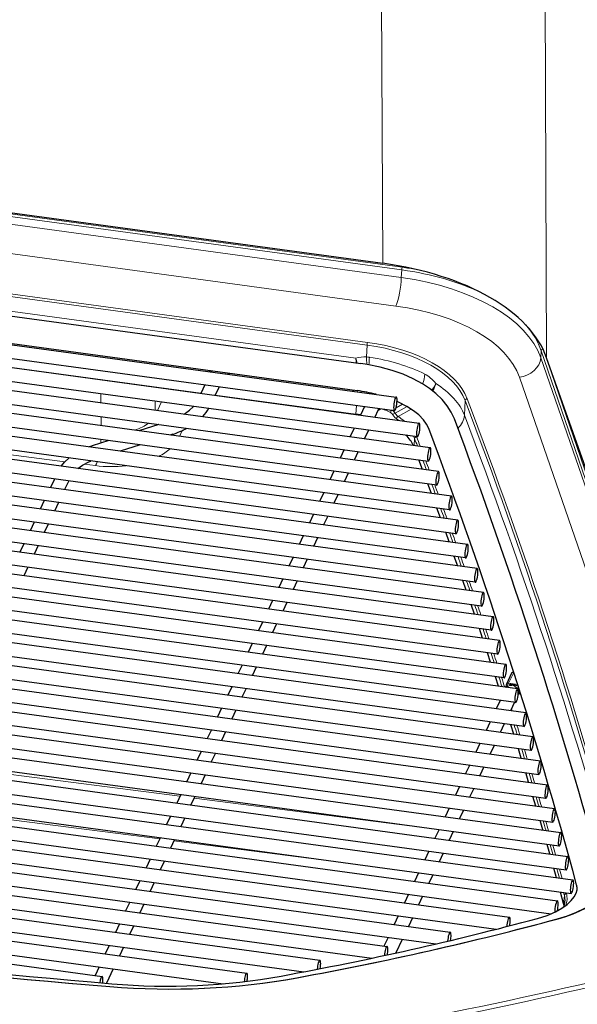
# Model space of a CAD drawing. Extents: x -26 to 514, y -3 to 930.
# Tile 4 of 9: x 259 to 341, y 97 to 241. Entities that reach past the tile are written whole.
import ezdxf

# ---------------------------------------------------------------- set-up
doc = ezdxf.new("R2010")
doc.units = 0

msp = doc.modelspace()

# ---------------------------------------------------------------- linework, layer by layer
at = {"color": 7, "lineweight": 15}
for p, q in [((312.034241, 253.903824), (312.236481, 205.115036)), ((335.965271, 250.645523), (336.211243, 191.31015)), ((135.996429, 228.92099), (315.102692, 204.536819)), ((135.923294, 228.529953), (315.029572, 204.145767)), ((314.95755, 203.045654), (135.960205, 227.415009)), ((314.173706, 198.866653), (135.176346, 223.236008)), ((134.095764, 217.501617), (310.018372, 193.550873)), ((134.022217, 217.10527), (309.944824, 193.154526)), ((135.626755, 214.727509), (308.292877, 191.220123)), ((152.707184, 205.499298), (286.224457, 187.321762)), ((315.029572, 204.145767), (314.95755, 203.045654)), ((309.944824, 193.154526), (309.862396, 191.426895)), ((335.421234, 192.336472), (335.353546, 191.302261)), ((335.421234, 192.336472), (355.773956, 132.988358)), ((335.847137, 192.213013), (355.76532, 134.131989)), ((335.353546, 191.302261), (355.779694, 132.227585)), ((287.230957, 189.395294), (287.1604, 189.246353)), ((289.264893, 189.118378), (289.194336, 188.969452)), ((289.736023, 189.054245), (289.665466, 188.905304)), ((289.806213, 188.947952), (289.778717, 188.889893)), ((270.984863, 188.133804), (270.985321, 188.094559)), ((332.226166, 188.472595), (353.42865, 127.15274)), ((271.008667, 186.072922), (271.024139, 184.735367)), ((278.939453, 187.050827), (278.93988, 187.011581)), ((280.78537, 186.760376), (280.802704, 186.797195)), ((285.502075, 186.11824), (285.519409, 186.155045)), ((288.303497, 187.038727), (307.211639, 184.464493)), ((308.009064, 186.566483), (307.945618, 186.41658)), ((308.501526, 186.340897), (308.564941, 186.490753)), ((309.057404, 186.265213), (309.118011, 186.408386)), ((310.536072, 186.139679), (310.502319, 186.068497)), ((278.963257, 184.98996), (278.978699, 183.65239)), ((279.301941, 183.608444), (279.89267, 184.863464)), ((308.302002, 183.053345), (308.384796, 184.338348)), ((315.158783, 184.531433), (314.19043, 183.993347)), ((324.295105, 185.043823), (324.192871, 182.898071)), ((314.049957, 183.192871), (315.81308, 184.172577)), ((314.480469, 182.709656), (316.424377, 183.78981)), ((271.047485, 182.713745), (271.062927, 181.376175)), ((279.363495, 181.581619), (279.390472, 181.533478)), ((282.536102, 179.814224), (282.935059, 180.662003)), ((316.845734, 178.497086), (316.909424, 179.48642)), ((317.189545, 179.785736), (317.201538, 179.754654)), ((265.765442, 176.112503), (249.913971, 178.164154)), ((270.246765, 175.532852), (268.575745, 175.748978)), ((331.403076, 145.317261), (330.656647, 143.741928)), ((330.386017, 143.14946), (330.656647, 143.741928)), ((330.656647, 143.741928), (331.673615, 143.603485)), ((331.673615, 143.603485), (331.969116, 143.563248)), ((246.669327, 131.810699), (282.582428, 127.195496)), ((284.668549, 126.927414), (319.944855, 122.394318)), ((243.713196, 125.57193), (279.626373, 120.956894)), ((281.712524, 120.688828), (308.23233, 117.281097)), ((338.703979, 111.528046), (338.809082, 112.704254))]:
    msp.add_line(p, q, dxfattribs=at)
at = {"color": 7, "lineweight": 30}
for p, q in [((137.485306, 228.908264), (312.236481, 205.115036)), ((132.670532, 214.474609), (309.05542, 190.460922)), ((124.39241, 211.406189), (314.227264, 185.561386)), ((132.130936, 210.511169), (308.515839, 186.497482)), ((118.056808, 208.914841), (317.577118, 181.751419)), ((124.12262, 209.424469), (313.957458, 183.579666)), ((113.464584, 206.186142), (319.183563, 178.178818)), ((117.787018, 206.933121), (317.307312, 179.769699)), ((152.145126, 204.31311), (285.662415, 186.135574)), ((355.751007, 136.030869), (336.211243, 191.31015)), ((286.92868, 189.277908), (286.999268, 189.426834)), ((289.806213, 188.947952), (289.805817, 189.044739)), ((286.23941, 187.353302), (285.644958, 186.09877)), ((288.318451, 187.070251), (287.723999, 185.81572)), ((287.741455, 185.852524), (308.302002, 183.053345)), ((310.283813, 186.127869), (310.27063, 186.100052)), ((252.331573, 185.261841), (318.913788, 176.197098)), ((320.402618, 174.658951), (257.981476, 183.157181)), ((309.581329, 184.175446), (308.986908, 182.920914)), ((311.524292, 183.605225), (311.065948, 182.637863)), ((279.487305, 181.564758), (276.578918, 180.625259)), ((322.299652, 171.046783), (255.013672, 180.207336)), ((320.132812, 172.677231), (257.71167, 181.175476)), ((281.503387, 180.114258), (281.156158, 180.00209)), ((308.08847, 181.024796), (307.494019, 179.770264)), ((310.167511, 180.741745), (309.573059, 179.487213)), ((272.183136, 179.205276), (269.759338, 178.422302)), ((276.760376, 178.582108), (273.85199, 177.642609)), ((323.228119, 167.566467), (251.848923, 177.284286)), ((322.029846, 169.065063), (254.743866, 178.225616)), ((306.595581, 177.87413), (306.001129, 176.619614)), ((308.674622, 177.59108), (308.08017, 176.336563)), ((318.062317, 174.977554), (317.531281, 176.385315)), ((324.640869, 164.020233), (248.377762, 174.402969)), ((322.958344, 165.584747), (251.579132, 175.302582)), ((305.102692, 174.72348), (304.50827, 173.468948)), ((307.181732, 174.44043), (306.587311, 173.185913)), ((264.246826, 173.577942), (263.652374, 172.323425)), ((266.325867, 173.294891), (265.731415, 172.040375)), ((319.381134, 171.444107), (318.858551, 172.850708)), ((326.05365, 160.473999), (244.322357, 171.601181)), ((324.371094, 162.038513), (248.107971, 172.421249)), ((303.609802, 171.57283), (303.015381, 170.318298)), ((305.688843, 171.28978), (305.094421, 170.035248)), ((58.511536, 170.06694), (335.321747, 132.380997)), ((262.753937, 170.427292), (262.159515, 169.172775)), ((264.832977, 170.144241), (264.238556, 168.889725)), ((326.982117, 156.993683), (242.829468, 168.450531)), ((325.783844, 158.492279), (244.052551, 169.619461)), ((302.116943, 168.42218), (301.522491, 167.167648)), ((320.678741, 167.913544), (320.164612, 169.319)), ((54.500427, 167.259125), (336.347076, 128.887497)), ((58.24173, 168.08522), (335.051941, 130.399277)), ((261.261047, 167.276642), (260.666626, 166.02211)), ((263.340088, 166.993591), (262.745667, 165.739059)), ((304.195984, 168.13913), (303.601532, 166.884598)), ((326.712341, 155.011963), (242.559692, 166.468811)), ((321.955261, 164.385864), (321.449493, 165.790176)), ((50.489349, 164.451309), (337.372406, 125.394012)), ((54.230652, 165.277405), (336.077271, 126.905777)), ((328.394867, 153.447449), (243.899124, 164.951004)), ((259.768188, 164.125992), (259.173737, 162.87146)), ((300.624054, 165.271515), (300.029633, 164.016998)), ((302.703094, 164.988464), (302.108673, 163.733948)), ((328.125092, 151.465729), (243.629333, 162.969284)), ((261.847229, 163.842941), (261.252777, 162.588409)), ((46.575104, 161.63031), (338.300903, 121.913696)), ((50.219543, 162.469589), (337.102631, 123.412292)), ((329.323364, 149.967133), (244.384521, 161.531021)), ((299.131165, 162.120865), (298.536743, 160.866333)), ((301.210205, 161.837814), (300.615784, 160.583282)), ((323.210724, 160.861038), (322.713318, 162.264206)), ((260.35434, 160.692276), (259.759918, 159.437759)), ((42.563995, 158.822495), (339.326233, 118.420212)), ((46.305298, 159.64859), (338.031097, 119.931976)), ((329.053558, 147.985428), (244.114731, 159.549301)), ((297.638306, 158.970215), (297.043854, 157.715683)), ((299.717346, 158.687164), (299.122894, 157.432632)), ((324.445251, 157.339066), (323.956207, 158.741104)), ((330.251831, 146.486832), (244.563507, 158.152756)), ((38.843475, 155.975128), (340.061005, 114.966278)), ((42.29422, 156.840775), (339.056427, 116.438492)), ((333.174194, 139.381165), (212.521393, 155.807281)), ((329.982056, 144.505112), (244.293701, 156.171036)), ((296.145416, 155.81955), (295.550995, 154.565033)), ((298.224457, 155.536499), (297.630035, 154.281982)), ((331.95517, 142.901031), (244.545532, 154.8013)), ((325.658936, 153.819931), (325.178162, 155.220825)), ((38.125427, 152.718979), (337.793274, 111.921112)), ((38.573669, 153.993408), (339.791199, 112.984558)), ((332.904419, 137.399445), (212.251587, 153.825562)), ((331.685364, 140.919312), (244.275757, 152.81958)), ((294.652527, 152.6689), (294.058105, 151.414368)), ((334.199554, 135.88768), (212.503418, 152.455826)), ((296.731567, 152.385849), (296.137146, 151.131332)), ((326.851868, 150.303619), (326.379364, 151.7034)), ((37.855621, 150.737259), (336.882233, 110.026688)), ((333.929749, 133.90596), (212.233643, 150.474106)), ((42.153259, 148.816711), (330.779694, 109.522064)), ((293.159668, 149.51825), (292.565216, 148.263718)), ((295.238708, 149.235199), (294.644257, 147.980667)), ((41.883453, 146.834991), (328.848358, 107.766556)), ((328.024109, 146.790115), (327.559814, 148.188782)), ((291.666779, 146.367599), (291.072327, 145.113068)), ((293.745819, 146.084549), (293.151367, 144.830017)), ((47.827606, 144.690292), (322.119598, 107.347183)), ((329.175781, 143.279434), (328.71991, 144.676224)), ((331.088013, 145.172836), (330.341553, 143.597519)), ((47.616699, 142.700546), (320.010345, 105.615891)), ((290.173889, 143.216934), (289.579468, 141.962418)), ((292.25293, 142.933884), (291.658508, 141.679367)), ((330.25116, 143.258667), (330.249939, 143.128632)), ((331.327637, 143.534821), (331.857056, 143.402786)), ((329.440033, 141.225006), (328.845612, 139.970474)), ((332.079681, 142.125076), (332.050507, 142.063538)), ((54.083099, 140.484741), (312.878357, 105.251419)), ((288.68103, 140.066284), (288.086578, 138.811752)), ((290.760071, 139.783234), (290.165619, 138.528702)), ((331.519073, 140.941956), (330.924652, 139.687424)), ((53.977875, 138.480621), (310.650848, 103.536224)), ((287.188141, 136.915634), (286.593689, 135.661102)), ((327.947144, 138.074356), (327.352722, 136.819824)), ((330.026184, 137.791306), (329.431763, 136.536774)), ((331.417603, 136.266418), (330.977783, 137.661743)), ((60.919693, 136.200089), (303.055969, 103.234772)), ((289.267181, 136.632584), (288.672729, 135.378052)), ((60.938187, 134.179123), (300.692749, 101.538055)), ((326.454285, 134.923691), (325.859833, 133.669174)), ((328.533325, 134.64064), (327.938873, 133.386124)), ((332.507965, 132.764069), (332.076233, 134.158295)), ((285.695251, 133.764969), (285.10083, 132.510452)), ((287.774292, 133.481918), (287.179871, 132.227402)), ((68.627991, 131.796753), (292.361908, 101.336792)), ((324.961395, 131.773041), (324.366974, 130.518509)), ((327.040436, 131.48999), (326.446014, 130.235458)), ((69.708069, 129.631256), (288.891815, 99.790771)), ((284.202362, 130.614319), (283.607941, 129.359787)), ((286.281403, 130.331268), (285.686981, 129.076752)), ((333.578033, 129.264496), (333.154388, 130.657623)), ((323.468506, 128.622391), (322.874084, 127.367859)), ((325.547546, 128.33934), (324.953125, 127.084808)), ((282.709503, 127.463669), (282.115051, 126.209137)), ((284.788544, 127.180618), (284.194092, 125.926086)), ((334.62793, 125.767654), (334.212311, 127.159683)), ((86.796585, 125.969315), (271.207581, 100.862915)), ((321.975647, 125.471725), (321.381195, 124.217209)), ((281.216614, 124.313019), (280.622192, 123.058487)), ((283.295654, 124.029968), (282.701233, 122.775436)), ((324.054688, 125.188675), (323.460236, 123.934158)), ((335.657684, 122.27356), (335.250061, 123.664505)), ((279.723724, 121.162354), (279.129303, 119.907837)), ((320.482758, 122.321075), (319.888336, 121.066544)), ((322.561798, 122.038025), (321.967346, 120.783508)), ((281.802765, 120.879303), (281.208344, 119.624786)), ((336.667419, 118.782196), (336.267761, 120.172058)), ((318.989868, 119.170425), (318.395447, 117.915894)), ((321.068909, 118.887375), (320.474487, 117.632843)), ((278.230865, 118.011703), (277.636414, 116.757172)), ((280.309906, 117.728653), (279.715454, 116.474121)), ((337.657166, 115.293533), (337.265442, 116.682327)), ((317.497009, 116.019775), (316.902557, 114.765244)), ((319.57605, 115.736725), (318.981598, 114.482193)), ((276.737976, 114.861053), (276.143555, 113.606522)), ((278.817017, 114.578003), (278.222595, 113.323471)), ((316.00412, 112.86911), (315.409668, 111.614594)), ((318.08316, 112.58606), (317.488708, 111.331543)), ((338.703979, 111.528046), (338.243225, 113.195297)), ((275.245087, 111.710388), (274.650665, 110.455872)), ((277.324127, 111.427338), (276.729706, 110.172821)), ((314.51123, 109.71846), (313.916809, 108.463928)), ((316.590271, 109.43541), (315.99585, 108.180878)), ((273.752228, 108.559738), (273.157776, 107.305206)), ((275.831238, 108.276688), (275.236816, 107.022171)), ((313.018341, 106.56781), (312.42392, 105.313278)), ((272.259338, 105.409088), (271.664917, 104.154556)), ((274.338379, 105.126038), (273.743927, 103.871506)), ((315.097382, 106.28476), (314.15271, 104.291031)), ((270.766449, 102.258438), (270.172028, 101.003906)), ((272.84549, 101.975388), (271.842987, 99.859619))]:
    msp.add_line(p, q, dxfattribs=at)
for points in [[(322.717224, 182.357101), (322.268311, 183.334488), (321.665924, 184.28775), (320.921753, 185.194778), (320.03009, 186.060211), (319.105011, 186.796005), (318.037445, 187.503433), (316.675995, 188.245346), (315.214386, 188.8909), (313.635284, 189.450562), (311.863831, 189.938904), (309.946167, 190.326096), (309.05542, 190.460922)], [(318.97525, 180.94368), (318.660522, 181.587616), (318.184479, 182.251694), (317.521851, 182.937943), (316.749573, 183.563065), (315.790131, 184.185989), (314.530334, 184.835953), (314.337128, 184.922699)], [(283.22879, 183.074234), (284.002899, 183.628983), (284.544769, 184.146652), (284.610291, 184.221191)], [(311.519012, 183.594101), (311.576263, 183.649048), (311.841675, 183.795807), (311.973022, 183.849838)], [(265.224121, 175.463348), (265.740173, 176.086136), (266.345215, 176.645966)], [(267.654083, 175.132523), (268.331726, 175.605957), (269.271973, 176.097794), (269.536072, 176.2117)], [(332.074371, 142.113968), (332.132782, 142.16983), (332.368103, 142.303329)], [(337.821472, 109.286438), (339.253052, 109.726059), (340.590393, 110.243225), (341.818268, 110.831635), (342.922668, 111.483963), (343.891144, 112.191879), (344.713074, 112.946075), (345.346039, 113.690292), (345.726501, 114.262848), (346.078339, 114.967911), (346.289276, 115.595596), (346.407898, 116.226974), (346.427216, 116.441071)], [(334.878906, 109.342392), (336.275513, 109.78569), (337.514404, 110.316483), (338.454681, 110.841324), (339.235718, 111.401581), (339.819824, 111.94812), (340.256592, 112.50528), (340.531647, 113.040665), (340.655304, 113.533936), (340.668152, 113.757828)]]:
    msp.add_lwpolyline(points, dxfattribs=at)
at = {"color": 7, "lineweight": 15}
for points in [[(319.997955, 187.551743), (319.875549, 187.25737), (319.675323, 186.899918), (319.428497, 186.553772)], [(313.380951, 183.303436), (313.559753, 183.170532), (313.698822, 182.983368)], [(314.256592, 182.370773), (314.00296, 182.57634), (313.698822, 182.983368)], [(314.480469, 182.709656), (314.285278, 182.872925), (314.049957, 183.192871)]]:
    msp.add_lwpolyline(points, dxfattribs=at)
for centre, radius, start, end in [((308.758698, 157.871536), 47.094515, 79.70604, 82.25827), ((309.601746, 187.316345), 4.118082, 86.371922, 108.535408), ((297.723358, 189.359482), 10.732109, 6.37772, 9.983904), ((297.024628, 187.363358), 11.91008, 15.448754, 18.894383), ((309.456024, 185.954697), 5.487274, 81.245134, 85.7531), ((299.26712, 190.545258), 10.632087, 358.86256, 4.756667), ((298.743744, 191.568588), 11.549268, 353.588642, 359.054633), ((313.765808, 189.183838), 4.626254, 338.447312, 356.636078), ((316.253876, 188.387573), 3.837141, 329.625681, 347.415709), ((307.398224, 185.815674), 1.363962, 262.137958, 274.915685), ((311.953217, 183.623032), 0.409721, 138.389017, 155.022727), ((307.577576, 171.443008), 13.204256, 63.927176, 69.646906), ((313.869537, 183.26152), 0.490624, 130.366933, 175.095588), ((312.967407, 182.57634), 1.244962, 29.661872, 57.270819), ((314.977509, 181.232941), 2.168267, 115.325941, 126.147788), ((309.24469, 174.214859), 9.572763, 56.080583, 58.428867), ((309.737244, 174.946915), 9.096991, 51.276388, 58.574118), ((255.822922, 180.360596), 15.257948, 354.220627, 356.239201), ((313.077209, 178.024734), 4.101521, 20.877913, 26.350125), ((265.713257, 177.612625), 4.988081, 335.356553, 342.175378), ((272.55127, 193.616425), 18.230148, 262.737676, 276.712434), ((330.723328, 143.263214), 0.472377, 180.55115, 196.299012), ((332.329803, 142.782684), 0.410309, 122.833002, 156.501668), ((332.510498, 142.367416), 0.4147, 129.487368, 155.117052), ((332.501587, 142.146835), 0.401731, 119.033381, 155.110823), ((336.346283, 112.016327), 2.556971, 354.96244, 15.606379), ((336.516754, 112.250275), 2.684218, 337.234343, 15.413271)]:
    msp.add_arc(centre, radius, start, end, dxfattribs=at)
at = {"color": 7, "lineweight": 30}
for centre, radius, start, end in [((305.221161, 162.008652), 24.709169, 75.79521, 82.337555), ((281.787842, 186.656616), 5.72836, 316.393323, 331.463333), ((305.632324, 163.42601), 19.808065, 80.214951, 82.25422), ((277.464478, 192.825195), 13.336401, 287.627643, 297.54029), ((273.934479, 165.488922), 13.590582, 107.891096, 109.96134), ((331.067261, 143.218887), 0.817693, 152.447172, 177.209149), ((331.131195, 142.133301), 1.415063, 82.020846, 106.224208), ((338.776245, 113.744064), 1.892099, 0.416806, 15.437875), ((336.375916, 112.030853), 2.528946, 335.676701, 354.575728), ((336.147491, 110.823212), 2.651858, 8.537037, 15.413937)]:
    msp.add_arc(centre, radius, start, end, dxfattribs=at)
for centre, major_axis, ratio, start_param, end_param in [((304.100677, 187.81572), (32.699646, 0.181396), 0.545197, 0.1871034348, 1.3163286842), ((289.467224, 188.99411), (0.316284, -0.149872), 0.81385, 0.1598574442, 0.3716668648), ((310.600128, 185.978027), (0.316284, -0.149872), 0.81385, 2.8976665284, 3.1416877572), ((314.092377, 184.570526), (0.134888, 0.990845), 0.211028, 0.00001275, 2.1578062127), ((314.092377, 184.570526), (0.134888, 0.990845), 0.211028, 3.1416054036, 6.2831980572), ((314.092377, 184.570526), (0.134888, 0.990845), 0.211028, 2.1578062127, 3.1416054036), ((317.4422, 180.760559), (0.134888, 0.990845), 0.211028, 0.00001275, 2.1578062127), ((317.4422, 180.760559), (0.134888, 0.990845), 0.211028, 3.1416054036, 6.2831980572), ((-1878.679688, -69.005615), (2247.046143, 9.886108), 0.54259, 0.1436306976, 0.1995399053), ((305.372833, 176.905304), (11.697052, 0.071228), 0.541696, 0.2457157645, 0.498723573), ((317.4422, 180.760559), (0.134888, 0.990845), 0.211028, 2.1578062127, 3.1416054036), ((-1888.599854, -68.275818), (2252.967285, 8.828491), 0.540205, 0.1432804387, 0.1989703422), ((319.048676, 177.187958), (0.134888, 0.990845), 0.211028, 0.00001275, 2.1578062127), ((319.048676, 177.187958), (0.134888, 0.990845), 0.211028, 3.1416054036, 6.2831980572), ((319.048676, 177.187958), (0.134888, 0.990845), 0.211028, 2.1578062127, 3.1416054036), ((320.267731, 173.668091), (0.134888, 0.990845), 0.211028, 0.00001275, 3.1416054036), ((320.267731, 173.668091), (0.134888, 0.990845), 0.211028, 3.1416054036, 5.2993988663), ((320.267731, 173.668091), (0.134888, 0.990845), 0.211028, 5.2993988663, 6.2831980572), ((322.164734, 170.055923), (0.134888, 0.990845), 0.211028, 0.00001275, 3.1416054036), ((322.164734, 170.055923), (0.134888, 0.990845), 0.211028, 3.1416054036, 5.2993988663), ((322.164734, 170.055923), (0.134888, 0.990845), 0.211028, 5.2993988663, 6.2831980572), ((323.093231, 166.575607), (0.134888, 0.990845), 0.211028, 0.00001275, 3.1416054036), ((323.093231, 166.575607), (0.134888, 0.990845), 0.211028, 3.1416054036, 5.2993988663), ((323.093231, 166.575607), (0.134888, 0.990845), 0.211028, 5.2993988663, 6.2831980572), ((324.505981, 163.029373), (0.134888, 0.990845), 0.211028, 0.00001275, 3.1416054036), ((324.505981, 163.029373), (0.134888, 0.990845), 0.211028, 3.1416054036, 5.2993988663), ((324.505981, 163.029373), (0.134888, 0.990845), 0.211028, 5.2993988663, 6.2831980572), ((325.918732, 159.483139), (0.134888, 0.990845), 0.211028, 0.00001275, 3.1416054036), ((325.918732, 159.483139), (0.134888, 0.990845), 0.211028, 3.1416054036, 5.2993988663), ((325.918732, 159.483139), (0.134888, 0.990845), 0.211028, 5.2993988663, 6.2831980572), ((326.847229, 156.002823), (0.134888, 0.990845), 0.211028, 0.00001275, 3.1416054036), ((326.847229, 156.002823), (0.134888, 0.990845), 0.211028, 5.2993988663, 6.2831980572), ((326.847229, 156.002823), (0.134888, 0.990845), 0.211028, 3.1416054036, 5.2993988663), ((328.259979, 152.456589), (0.134888, 0.990845), 0.211028, 0.00001275, 3.1416054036), ((328.259979, 152.456589), (0.134888, 0.990845), 0.211028, 3.1416054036, 5.2993988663), ((328.259979, 152.456589), (0.134888, 0.990845), 0.211028, 5.2993988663, 6.2831980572), ((329.188477, 148.976288), (0.134888, 0.990845), 0.211028, 0.00001275, 3.1416054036), ((329.188477, 148.976288), (0.134888, 0.990845), 0.211028, 5.2993988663, 6.2831980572), ((329.188477, 148.976288), (0.134888, 0.990845), 0.211028, 3.1416054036, 5.2993988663), ((330.116943, 145.495972), (0.134888, 0.990845), 0.211028, 0.00001275, 3.1416054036), ((330.116943, 145.495972), (0.134888, 0.990845), 0.211028, 3.1416054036, 5.2993988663), ((330.116943, 145.495972), (0.134888, 0.990845), 0.211028, 5.2993988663, 6.2831980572), ((331.404297, 145.022995), (0.316284, -0.149872), 0.81385, 1.9424631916, 3.1416877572), ((331.820251, 141.910172), (0.134888, 0.990845), 0.211028, 0.00001275, 3.1416054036), ((331.820251, 141.910172), (0.134888, 0.990845), 0.211028, 5.2993988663, 6.2831980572), ((331.820251, 141.910172), (0.134888, 0.990845), 0.211028, 3.1416054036, 5.2993988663), ((333.039307, 138.390305), (-0.134888, -0.990845), 0.211028, 3.1416054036, 6.2831980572), ((333.039307, 138.390305), (-0.134888, -0.990845), 0.211028, 0.00001275, 2.1578062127), ((333.039307, 138.390305), (-0.134888, -0.990845), 0.211028, 2.1578062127, 3.1416054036), ((334.064636, 134.89682), (-0.134888, -0.990845), 0.211028, 3.1416054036, 6.2831980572), ((334.064636, 134.89682), (-0.134888, -0.990845), 0.211028, 0.00001275, 2.1578062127), ((334.064636, 134.89682), (-0.134888, -0.990845), 0.211028, 2.1578062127, 3.1416054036), ((335.186829, 131.390137), (-0.134888, -0.990845), 0.211028, 3.1416054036, 6.2831980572), ((335.186829, 131.390137), (-0.134888, -0.990845), 0.211028, 0.00001275, 2.1578062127), ((335.186829, 131.390137), (-0.134888, -0.990845), 0.211028, 2.1578062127, 3.1416054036), ((336.212189, 127.896637), (-0.134888, -0.990845), 0.211028, 3.1416054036, 6.2831980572), ((336.212189, 127.896637), (-0.134888, -0.990845), 0.211028, 0.00001275, 2.1578062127), ((336.212189, 127.896637), (-0.134888, -0.990845), 0.211028, 2.1578062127, 3.1416054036), ((450.596222, 686.853821), (1098.382568, 4.534485), 0.541148, 4.3698294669, 4.5474191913), ((337.237518, 124.403152), (-0.134888, -0.990845), 0.211028, 3.1416054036, 6.2831980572), ((337.237518, 124.403152), (-0.134888, -0.990845), 0.211028, 2.1578062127, 3.1416054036), ((438.938446, 663.133362), (1053.685059, 4.378052), 0.541361, 4.3659736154, 4.5513696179), ((337.237518, 124.403152), (-0.134888, -0.990845), 0.211028, 0.00001275, 2.1578062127), ((338.165985, 120.922836), (-0.134888, -0.990845), 0.211028, 3.1416054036, 6.2831980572), ((338.165985, 120.922836), (-0.134888, -0.990845), 0.211028, 0.00001275, 2.1578062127), ((338.165985, 120.922836), (-0.134888, -0.990845), 0.211028, 2.1578062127, 3.1416054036), ((339.191345, 117.429352), (-0.134888, -0.990845), 0.211028, 3.1416054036, 6.2831980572), ((339.191345, 117.429352), (-0.134888, -0.990845), 0.211028, 2.1578062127, 3.1416054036), ((339.191345, 117.429352), (-0.134888, -0.990845), 0.211028, 0.00001275, 2.1578062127), ((339.926117, 113.975418), (-0.134888, -0.990845), 0.211028, 3.1416054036, 6.2831980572), ((339.926117, 113.975418), (-0.134888, -0.990845), 0.211028, 0.00001275, 2.1578062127), ((339.926117, 113.975418), (-0.134888, -0.990845), 0.211028, 2.1578062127, 3.1416054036), ((337.658386, 110.930252), (-0.134888, -0.990845), 0.211028, 3.1416054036, 5.4744802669), ((337.658386, 110.930252), (-0.134888, -0.990845), 0.211028, 1.0979670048, 2.1578062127), ((337.658386, 110.930252), (-0.134888, -0.990845), 0.211028, 2.1578062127, 3.1416054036), ((330.644806, 108.531204), (-0.134888, -0.990845), 0.211028, 3.1416054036, 5.1213671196), ((330.644806, 108.531204), (-0.134888, -0.990845), 0.211028, 2.1578062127, 3.1416054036), ((203.346558, 253.461624), (298.164795, 1.369446), 0.540182, 5.0308376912, 5.1667747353), ((205.095123, 254.04567), (299.243164, 1.264435), 0.541218, 5.031710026, 5.169645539), ((330.644806, 108.531204), (-0.134888, -0.990845), 0.211028, 1.3338924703, 2.1578062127), ((321.98468, 106.356323), (-0.134888, -0.990845), 0.211028, 3.1416054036, 5.0845853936), ((321.98468, 106.356323), (-0.134888, -0.990845), 0.211028, 2.1578062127, 3.1416054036), ((321.98468, 106.356323), (-0.134888, -0.990845), 0.211028, 1.3612507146, 2.1578062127), ((312.743439, 104.260559), (-0.134888, -0.990845), 0.211028, 3.1416054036, 5.0796601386), ((312.743439, 104.260559), (-0.134888, -0.990845), 0.211028, 2.1578062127, 3.1416054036), ((312.743439, 104.260559), (-0.134888, -0.990845), 0.211028, 1.3564594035, 2.1578062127), ((302.921082, 102.243912), (-0.134888, -0.990845), 0.211028, 3.1416054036, 5.0749237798), ((302.921082, 102.243912), (-0.134888, -0.990845), 0.211028, 2.1578062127, 3.1416054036), ((302.921082, 102.243912), (-0.134888, -0.990845), 0.211028, 1.3513933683, 2.1578062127), ((158.049728, 330.548706), (475.997681, 1.980133), 0.541401, 5.0354895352, 5.1960669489), ((271.072693, 99.87207), (-0.134888, -0.990845), 0.211028, 3.1416054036, 4.6685753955), ((271.072693, 99.87207), (-0.134888, -0.990845), 0.211028, 2.1578062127, 3.1416054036), ((281.048157, 127.119064), (51.514587, 0.214966), 0.537204, 4.5461474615, 5.0332093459), ((292.22702, 100.345947), (-0.134888, -0.990845), 0.211028, 3.1416054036, 4.9827779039), ((292.22702, 100.345947), (-0.134888, -0.990845), 0.211028, 2.1578062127, 3.1416054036), ((292.22702, 100.345947), (-0.134888, -0.990845), 0.211028, 1.4111287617, 2.1578062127), ((271.072693, 99.87207), (-0.134888, -0.990845), 0.211028, 1.6352209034, 2.1578062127), ((281.449158, 130.257111), (57.675049, 0.230042), 0.541592, 4.5517380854, 5.0319101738)]:
    msp.add_ellipse(centre, major_axis=major_axis, ratio=ratio, start_param=start_param, end_param=end_param, dxfattribs=at)
at = {"color": 7, "lineweight": 15}
for centre, major_axis, ratio, start_param, end_param in [((315.104095, 204.285324), (0.040466, 0.297272), 0.211028, 0.5916725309, 2.0879930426), ((314.162506, 201.557068), (-0.431671, -3.170746), 0.211028, 0.5870098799, 2.087993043), ((307.940125, 188.591629), (27.889771, -0.056702), 0.535858, 0.1861764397, 1.3175385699), ((307.990601, 189.364182), (27.903442, 0.260437), 0.545696, 0.8237535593, 1.310690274), ((307.951294, 185.901199), (24.694824, 0.167328), 0.541263, 0.1810507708, 1.3124123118), ((307.990875, 189.364258), (27.903198, 0.260376), 0.545697, 0.1793321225, 0.4419754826), ((305.010956, 182.802856), (19.688965, 0.127472), 0.541885, 0.1996555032, 1.3139987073), ((310.01944, 193.298645), (-0.040466, -0.297272), 0.211028, 3.7286025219, 5.247038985), ((305.009888, 183.055084), (19.98877, 0.112274), 0.541345, 0.2001497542, 1.3144924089), ((335.715485, 192.349518), (0.283783, 0.097321), 0.824533, 1.4614917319, 2.7989780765), ((304.936707, 181.247696), (19.682648, -0.06778), 0.535545, 0.8205552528, 1.2971249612), ((332.214966, 191.163025), (-3.024323, -1.045715), 0.826783, 1.2959057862, 2.7968889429), ((316.75174, 182.837601), (0.044983, -6.477692), 0.734047, 2.3807238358, 2.7819300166), ((304.916107, 180.815735), (19.682617, -0.06778), 0.535544, 0.2052834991, 0.6996569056), ((307.286163, 184.60405), (-0.040466, -0.297272), 0.211028, 5.1060456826, 5.2295857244), ((324.588562, 185.06424), (-0.280334, -0.106842), 0.823832, 4.4116956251, 5.9301320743), ((-1886.49707, -68.186768), (2257.267334, 9.390137), 0.541401, 0.1452418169, 0.2010341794), ((-1886.498291, -67.947754), (2257.567139, 9.391388), 0.541401, 0.1452418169, 0.2010341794), ((310.620605, 184.033401), (-0.903687, 0.428192), 0.81385, 3.1416142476, 3.5132595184), ((321.062469, 182.68045), (2.990234, 1.139557), 0.823838, 5.1740471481, 5.9301824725), ((-1886.488525, -70.274506), (2257.137207, 9.389618), 0.541401, 0.1452841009, 0.200997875), ((272.687225, 183.757965), (6.503601, 0.100708), 0.548506, 5.2310017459, 5.6627070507), ((314.481506, 182.457428), (-0.157135, -0.255554), 0.633536, 3.9166304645, 5.4052559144), ((317.202606, 179.502426), (-0.280304, -0.106903), 0.82381, 4.4115138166, 5.9124969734), ((-1886.476807, -73.058777), (2249.766602, 9.358948), 0.541401, 0.2002819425, 0.2011651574), ((-1886.477783, -72.824127), (2250.065918, 9.360199), 0.541401, 0.2000095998, 0.2011651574), ((272.723236, 180.821808), (10.00946, 0.137848), 0.542889, 5.4456598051, 5.7082492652), ((-1886.476807, -73.058777), (2249.766602, 9.358948), 0.541401, 0.1973165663, 0.1984968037), ((-1886.477783, -72.824127), (2250.065918, 9.360199), 0.541401, 0.1970450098, 0.1982249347), ((-1886.476807, -73.058777), (2249.766602, 9.358948), 0.541401, 0.1943554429, 0.1955339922), ((-1886.477783, -72.824127), (2250.065918, 9.360199), 0.541401, 0.1940846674, 0.1952629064), ((-1886.476807, -73.058777), (2249.766602, 9.358948), 0.541401, 0.1913985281, 0.1925754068), ((-1886.477783, -72.824127), (2250.065918, 9.360199), 0.541401, 0.1911285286, 0.192305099), ((-1886.476807, -73.058777), (2249.766602, 9.358948), 0.541401, 0.1884457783, 0.1896210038), ((-1886.477783, -72.824127), (2250.065918, 9.360199), 0.541401, 0.1881765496, 0.1893514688), ((-1886.476807, -73.058777), (2249.766602, 9.358948), 0.541401, 0.1854971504, 0.1866707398), ((-1886.477783, -72.824127), (2250.065918, 9.360199), 0.541401, 0.1852286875, 0.1864019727), ((-1886.476807, -73.058777), (2249.766602, 9.358948), 0.541401, 0.1825526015, 0.1837245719), ((-1886.477783, -72.824127), (2250.065918, 9.360199), 0.541401, 0.1822848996, 0.1834565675), ((-1886.476807, -73.058777), (2249.766602, 9.358948), 0.541401, 0.1796120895, 0.1807824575), ((-1886.477783, -72.824127), (2250.065918, 9.360199), 0.541401, 0.1793451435, 0.1805152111), ((-1886.476807, -73.058777), (2249.766602, 9.358948), 0.541401, 0.1766755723, 0.1778443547), ((-1886.477783, -72.824127), (2250.065918, 9.360199), 0.541401, 0.1764093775, 0.1775778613), ((-1886.476807, -73.058777), (2249.766602, 9.358948), 0.541401, 0.1737430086, 0.1749102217), ((-1886.477783, -72.824127), (2250.065918, 9.360199), 0.541401, 0.1734770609, 0.1746444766), ((-1886.476807, -73.058777), (2249.766602, 9.358948), 0.541401, 0.1708143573, 0.1719800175), ((-1886.477783, -72.824127), (2250.065918, 9.360199), 0.541401, 0.1705496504, 0.1717150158), ((330.657867, 143.447662), (0.316284, -0.149872), 0.81385, 1.9424631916, 3.1416877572), ((331.175995, 142.553268), (-0.903687, 0.428192), 0.81385, 3.5132595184, 6.0846619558), ((331.175995, 142.553268), (-0.903687, 0.428192), 0.81385, 3.1416142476, 3.5132595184), ((-1886.477783, -72.824127), (2250.065918, 9.360199), 0.541401, 0.1676256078, 0.1679398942), ((-1886.476807, -73.058777), (2249.766602, 9.358948), 0.541401, 0.1649686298, 0.1661312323), ((-1886.477783, -72.824127), (2250.065918, 9.360199), 0.541401, 0.1647053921, 0.1658677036), ((-1886.476807, -73.058777), (2249.766602, 9.358948), 0.541401, 0.1620514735, 0.163212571), ((-1886.477783, -72.824127), (2250.065918, 9.360199), 0.541401, 0.1617889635, 0.1629497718), ((-1886.476807, -73.058777), (2249.766602, 9.358948), 0.541401, 0.1591375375, 0.1602976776), ((-1886.477783, -72.824127), (2250.065918, 9.360199), 0.541401, 0.1588762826, 0.1600356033), ((-1886.476807, -73.058777), (2249.766602, 9.358948), 0.541401, 0.1562283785, 0.1573865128), ((-1886.477783, -72.824127), (2250.065918, 9.360199), 0.541401, 0.1559673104, 0.157125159), ((438.944885, 663.257935), (1053.92627, 4.384277), 0.541401, 4.3659885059, 4.5513721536), ((-1886.476807, -73.058777), (2249.766602, 9.358948), 0.541401, 0.1533223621, 0.1544790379), ((-1886.477783, -72.824127), (2250.065918, 9.360199), 0.541401, 0.1530620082, 0.1542184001), ((-1886.476807, -73.058777), (2249.766602, 9.358948), 0.541401, 0.1504199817, 0.1515752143), ((-1886.477783, -72.824127), (2250.065918, 9.360199), 0.541401, 0.1501603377, 0.1513152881), ((330.809387, 116.946716), (15.926086, 0.045227), 0.540756, 5.1721910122, 6.4290069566), ((-1886.476807, -73.058777), (2249.766602, 9.358948), 0.541401, 0.1475211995, 0.1486750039), ((-1886.477783, -72.824127), (2250.065918, 9.360199), 0.541401, 0.1472622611, 0.148415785), ((-1886.476807, -73.058777), (2249.766602, 9.358948), 0.541401, 0.1454210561, 0.145778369), ((339.105164, 112.71138), (0.289276, 0.079529), 0.83189, 1.3494470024, 2.8504301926), ((-1886.477783, -72.824127), (2250.065918, 9.360199), 0.541401, 0.1454210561, 0.1455196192), ((205.067657, 254.201569), (299.518494, 1.245972), 0.541401, 5.031721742, 5.1696158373), ((158.025192, 336.446625), (475.040894, 1.976166), 0.541401, 5.0354895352, 5.1851360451), ((337.899902, 108.996872), (-0.07843, 0.289581), 0.371165, 5.6607077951, 6.2831871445), ((158.026825, 336.055573), (475.539673, 1.978241), 0.541401, 5.0354895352, 5.1851360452), ((272.32135, 99.087219), (0.025024, 0.29895), 0.134793, 0, 0.5780444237), ((281.448486, 130.364029), (57.899048, 0.230804), 0.542169, 4.5519110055, 5.031597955), ((299.737976, 100.378937), (0.054077, -0.295074), 0.263944, 2.5456300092, 3.1415940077)]:
    msp.add_ellipse(centre, major_axis=major_axis, ratio=ratio, start_param=start_param, end_param=end_param, dxfattribs=at)

doc.saveas('drawing.dxf')
